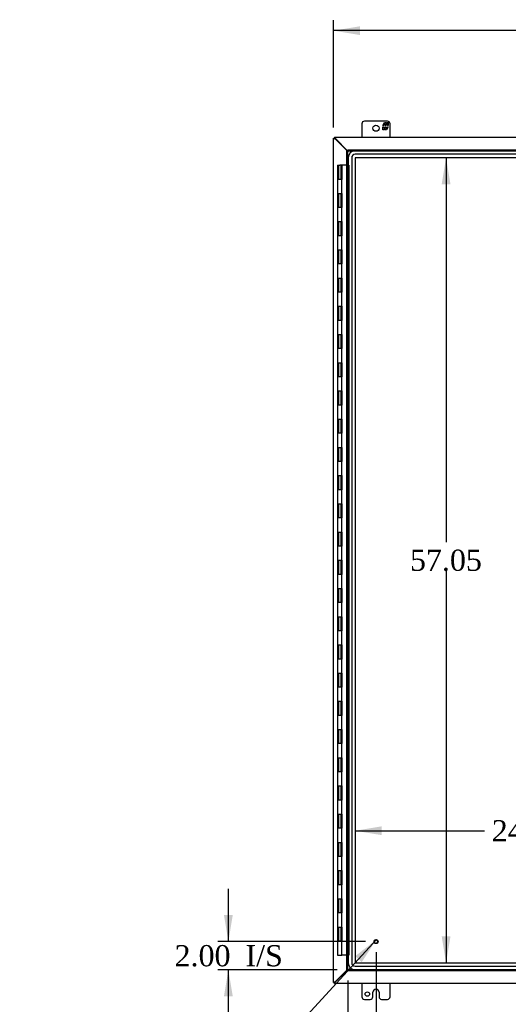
# Model space of a CAD drawing. Header units: inches. Extents: x 16 to 296, y 8 to 197.
# Tile 3 of 10: x 65 to 99, y 65 to 135. Entities that reach past the tile are written whole.
import ezdxf
from ezdxf.enums import TextEntityAlignment as Align

# ---------------------------------------------------------------- set-up
doc = ezdxf.new("R2010")
doc.units = ezdxf.units.IN
doc.header["$MEASUREMENT"] = 0
for name, color, linetype in [('COM48467', 7, 'CONTINUOUS'), ('COM52670', 7, 'CONTINUOUS'), ('COM70219', 7, 'CONTINUOUS'), ('COM71782-6', 7, 'CONTINUOUS'), ('DEFAULT', 7, 'CONTINUOUS'), ('FET07710', 7, 'CONTINUOUS'), ('HNG10620-56B', 7, 'CONTINUOUS'), ('HNG10620-56C', 7, 'CONTINUOUS'), ('STD21878', 7, 'CONTINUOUS')]:
    doc.layers.add(name, color=color, linetype=linetype)
doc.styles.add('SEACAD_TIMES_NEW_ROMAN', font='times.ttf')

# ---------------------------------------------------------------- blocks, each defined once
blk = doc.blocks.new('SEANNOT_GROUP2')
at = {"layer": 'DEFAULT', "linetype": 'Continuous'}
blk.add_hatch(color=136, dxfattribs=at).paths.add_polyline_path([(89.007, 67.872), (90.043, 69.465), (88.546, 68.294)])
at = {"layer": 'DEFAULT', "color": 136, "linetype": 'Continuous'}
blk.add_line((81.801, 60.472), (81.051, 60.472), dxfattribs=at)
blk.add_lwpolyline([(81.801, 60.472), (90.043, 69.465)], dxfattribs=at)
at = {"layer": 'DEFAULT', "color": 136, "linetype": 'Continuous', "style": 'SEACAD_TIMES_NEW_ROMAN'}
for s, p in [('GROUND STUD', (64.637, 61.222)), ('DOOR', (64.637, 58.972))]:
    blk.add_text(s, height=1.5, dxfattribs=at).set_placement(p, align=Align.TOP_LEFT)
blk = doc.blocks.new('GDIMGGROUP1')
at = {"layer": 'DEFAULT', "linetype": 'Continuous'}
for points in [[(79.238, 71.201), (79.551, 69.326), (79.863, 71.201)], [(79.238, 65.451), (79.863, 65.451), (79.551, 67.326)]]:
    blk.add_hatch(color=136, dxfattribs=at).paths.add_polyline_path(points)
at = {"layer": 'DEFAULT', "color": 136, "linetype": 'Continuous'}
for p, q in [((79.551, 69.326), (79.551, 73.076)), ((89.272, 69.326), (78.801, 69.326)), ((87.272, 67.326), (78.801, 67.326)), ((79.551, 63.576), (79.551, 67.326))]:
    blk.add_line(p, q, dxfattribs=at)
at = {"layer": 'DEFAULT', "color": 136, "linetype": 'Continuous', "style": 'SEACAD_TIMES_NEW_ROMAN'}
for s, p in [('2.00', (75.738, 69.076)), ('I/S', (80.769, 69.076))]:
    blk.add_text(s, height=1.5, dxfattribs=at).set_placement(p, align=Align.TOP_LEFT)
blk = doc.blocks.new('GDIMGGROUP13')
at = {"layer": 'DEFAULT', "linetype": 'Continuous'}
for points in [[(89.897, 60.471), (89.897, 61.096), (88.022, 60.784)], [(88.147, 60.471), (90.022, 60.784), (88.147, 61.096)]]:
    blk.add_hatch(color=136, dxfattribs=at).paths.add_polyline_path(points)
at = {"layer": 'DEFAULT', "color": 136, "linetype": 'Continuous'}
for p, q in [((90.022, 68.576), (90.022, 60.034)), ((88.022, 66.576), (88.022, 60.034)), ((88.022, 60.784), (90.341, 60.784)), ((90.341, 60.784), (91.091, 60.784))]:
    blk.add_line(p, q, dxfattribs=at)
at = {"layer": 'DEFAULT', "color": 136, "linetype": 'Continuous', "style": 'SEACAD_TIMES_NEW_ROMAN'}
for s, p in [('2.00', (91.616, 61.534)), ('I/S', (96.647, 61.534))]:
    blk.add_text(s, height=1.5, dxfattribs=at).set_placement(p, align=Align.TOP_LEFT)
blk = doc.blocks.new('GDIMGGROUP19')
at = {"layer": 'DEFAULT', "linetype": 'Continuous'}
for points in [[(88.888, 134.209), (87.013, 133.896), (88.888, 133.584)], [(121.138, 134.209), (121.138, 133.584), (123.013, 133.896)]]:
    blk.add_hatch(color=136, dxfattribs=at).paths.add_polyline_path(points)
at = {"layer": 'DEFAULT', "color": 136, "linetype": 'Continuous'}
for p, q in [((87.013, 127.035), (87.013, 134.646)), ((123.013, 127.035), (123.013, 134.646)), ((101.929, 133.896), (87.013, 133.896)), ((123.013, 133.896), (108.097, 133.896))]:
    blk.add_line(p, q, dxfattribs=at)
at = {"layer": 'DEFAULT', "color": 136, "linetype": 'Continuous', "style": 'SEACAD_TIMES_NEW_ROMAN'}
blk.add_text('36.00', height=1.5, dxfattribs=at).set_placement((102.454, 134.646), align=Align.TOP_LEFT)
blk = doc.blocks.new('GDIMGGROUP22')
at = {"layer": 'DEFAULT', "linetype": 'Continuous'}
for points in [[(95.299, 123.009), (94.986, 124.884), (94.674, 123.009)], [(95.299, 69.705), (94.674, 69.705), (94.986, 67.83)]]:
    blk.add_hatch(color=136, dxfattribs=at).paths.add_polyline_path(points)
at = {"layer": 'DEFAULT', "color": 136, "linetype": 'Continuous'}
for p, q in [((94.986, 124.884), (94.986, 97.632)), ((94.986, 95.607), (94.986, 67.83))]:
    blk.add_line(p, q, dxfattribs=at)
at = {"layer": 'DEFAULT', "color": 136, "linetype": 'Continuous', "style": 'SEACAD_TIMES_NEW_ROMAN'}
blk.add_text('57.05', height=1.5, dxfattribs=at).set_placement((92.427, 97.107), align=Align.TOP_LEFT)
blk = doc.blocks.new('GDIMGGROUP23')
at = {"layer": 'DEFAULT', "linetype": 'Continuous'}
for points in [[(90.417, 77.498), (88.542, 77.185), (90.417, 76.873)], [(111.147, 77.498), (111.147, 76.873), (113.022, 77.185)]]:
    blk.add_hatch(color=136, dxfattribs=at).paths.add_polyline_path(points)
at = {"layer": 'DEFAULT', "color": 136, "linetype": 'Continuous'}
for p, q in [((88.542, 77.185), (97.698, 77.185)), ((103.866, 77.185), (113.022, 77.185))]:
    blk.add_line(p, q, dxfattribs=at)
at = {"layer": 'DEFAULT', "color": 136, "linetype": 'Continuous', "style": 'SEACAD_TIMES_NEW_ROMAN'}
blk.add_text('24.48', height=1.5, dxfattribs=at).set_placement((98.223, 77.935), align=Align.TOP_LEFT)

msp = doc.modelspace()

# ---------------------------------------------------------------- linework, layer by layer
at = {"layer": 'COM48467', "color": 7}
for p, q in [((87.013, 126.285), (87.085, 126.285)), ((87.013, 66.429), (87.013, 126.285)), ((87.121, 126.23), (87.964, 125.387)), ((87.964, 67.326), (87.121, 66.484)), ((87.013, 66.429), (87.085, 66.429))]:
    msp.add_line(p, q, dxfattribs=at)
for points, knots in [([(87.013, 126.285), (87.013, 126.282), (87.014, 126.28), (87.017, 126.275), (87.019, 126.273), (87.024, 126.269), (87.027, 126.266), (87.035, 126.262), (87.04, 126.259), (87.05, 126.255), (87.055, 126.253), (87.067, 126.248), (87.073, 126.246), (87.093, 126.239), (87.107, 126.234), (87.121, 126.23)], [0, 0, 0, 0, 0.125, 0.125, 0.25, 0.25, 0.375, 0.375, 0.5, 0.5, 0.625, 0.625, 0.75, 0.75, 1, 1, 1, 1]), ([(87.085, 126.285), (87.085, 126.28), (87.086, 126.275), (87.09, 126.266), (87.092, 126.262), (87.099, 126.253), (87.103, 126.248), (87.112, 126.239), (87.116, 126.234), (87.121, 126.23)], [0, 0, 0, 0, 0.25, 0.25, 0.5, 0.5, 0.75, 0.75, 1, 1, 1, 1]), ([(87.013, 66.429), (87.013, 66.431), (87.014, 66.433), (87.017, 66.438), (87.019, 66.44), (87.024, 66.445), (87.027, 66.447), (87.035, 66.451), (87.04, 66.454), (87.05, 66.458), (87.055, 66.461), (87.067, 66.465), (87.073, 66.468), (87.093, 66.474), (87.107, 66.479), (87.121, 66.484)], [0, 0, 0, 0, 0.125, 0.125, 0.25, 0.25, 0.375, 0.375, 0.5, 0.5, 0.625, 0.625, 0.75, 0.75, 1, 1, 1, 1]), ([(87.085, 66.429), (87.085, 66.433), (87.086, 66.438), (87.09, 66.447), (87.092, 66.451), (87.099, 66.461), (87.103, 66.465), (87.112, 66.474), (87.116, 66.479), (87.121, 66.484)], [0, 0, 0, 0, 0.25, 0.25, 0.5, 0.5, 0.75, 0.75, 1, 1, 1, 1])]:
    msp.add_open_spline(points, degree=3, knots=knots, dxfattribs=at)
at = {"layer": 'COM52670', "color": 7}
for p, q in [((87.085, 126.357), (87.085, 126.285)), ((87.085, 126.357), (122.941, 126.357)), ((87.14, 126.249), (88.002, 125.387)), ((88.002, 67.326), (87.14, 66.465)), ((87.085, 66.357), (87.085, 66.429)), ((122.941, 66.357), (87.085, 66.357))]:
    msp.add_line(p, q, dxfattribs=at)
for points, knots in [([(87.085, 126.357), (87.087, 126.357), (87.09, 126.356), (87.094, 126.353), (87.097, 126.351), (87.101, 126.346), (87.103, 126.342), (87.108, 126.334), (87.11, 126.33), (87.115, 126.32), (87.117, 126.315), (87.122, 126.303), (87.124, 126.296), (87.131, 126.277), (87.136, 126.263), (87.14, 126.249)], [0, 0, 0, 0, 0.125, 0.125, 0.25, 0.25, 0.375, 0.375, 0.5, 0.5, 0.625, 0.625, 0.75, 0.75, 1, 1, 1, 1]), ([(87.085, 126.285), (87.09, 126.285), (87.094, 126.284), (87.103, 126.28), (87.108, 126.277), (87.117, 126.271), (87.122, 126.267), (87.131, 126.258), (87.136, 126.253), (87.14, 126.249)], [0, 0, 0, 0, 0.25, 0.25, 0.5, 0.5, 0.75, 0.75, 1, 1, 1, 1]), ([(87.085, 66.357), (87.087, 66.357), (87.09, 66.357), (87.094, 66.36), (87.097, 66.362), (87.101, 66.368), (87.103, 66.371), (87.108, 66.379), (87.11, 66.383), (87.115, 66.393), (87.117, 66.399), (87.122, 66.41), (87.124, 66.417), (87.131, 66.436), (87.136, 66.45), (87.14, 66.465)], [0, 0, 0, 0, 0.125, 0.125, 0.25, 0.25, 0.375, 0.375, 0.5, 0.5, 0.625, 0.625, 0.75, 0.75, 1, 1, 1, 1]), ([(87.085, 66.429), (87.09, 66.429), (87.094, 66.43), (87.103, 66.433), (87.108, 66.436), (87.117, 66.442), (87.122, 66.446), (87.131, 66.455), (87.136, 66.46), (87.14, 66.465)], [0, 0, 0, 0, 0.25, 0.25, 0.5, 0.5, 0.75, 0.75, 1, 1, 1, 1])]:
    msp.add_open_spline(points, degree=3, knots=knots, dxfattribs=at)
at = {"layer": 'COM70219', "color": 7}
for p, q in [((121.539, 125.383), (88.543, 125.383)), ((121.539, 125.382), (88.543, 125.382)), ((121.539, 125.133), (88.543, 125.133)), ((88.043, 124.883), (88.043, 67.831)), ((88.044, 124.883), (88.044, 67.831)), ((88.293, 124.883), (88.293, 67.831)), ((88.542, 124.883), (88.542, 67.831)), ((121.539, 124.884), (88.543, 124.884)), ((88.543, 124.883), (88.543, 67.831)), ((121.539, 124.883), (88.543, 124.883)), ((88.543, 67.831), (121.539, 67.831)), ((88.543, 67.83), (121.539, 67.83)), ((88.543, 67.581), (121.539, 67.581)), ((88.543, 67.332), (121.539, 67.332)), ((88.543, 67.331), (121.539, 67.331))]:
    msp.add_line(p, q, dxfattribs=at)
for centre, radius, start, end in [((88.543, 124.883), 0.5, 90, 180), ((88.543, 124.883), 0.499, 90, 180), ((88.543, 124.883), 0.25, 90, 180), ((88.543, 124.883), 0.001, 90, 180), ((88.543, 67.831), 0.5, 180, 270), ((88.543, 67.831), 0.499, 180, 270), ((88.543, 67.831), 0.25, 180, 270), ((88.543, 67.831), 0.001, 180, 270)]:
    msp.add_arc(centre, radius, start, end, dxfattribs=at)
at = {"layer": 'COM71782-6', "color": 7}
for p, q in [((87.95, 125.387), (88.022, 125.387)), ((87.95, 67.326), (87.95, 125.387)), ((88.022, 125.459), (88.022, 125.387)), ((88.022, 125.459), (122.066, 125.459)), ((88.022, 125.387), (122.066, 125.387)), ((88.022, 125.387), (88.058, 125.351)), ((88.022, 67.326), (88.022, 125.387)), ((88.022, 125.387), (88.058, 125.351)), ((87.95, 67.326), (88.022, 67.326)), ((88.022, 67.326), (88.058, 67.362)), ((88.022, 67.326), (88.058, 67.362)), ((122.066, 67.326), (88.022, 67.326)), ((88.022, 67.254), (88.022, 67.326)), ((122.066, 67.254), (88.022, 67.254))]:
    msp.add_line(p, q, dxfattribs=at)
at = {"layer": 'FET07710', "color": 7}
for p, q in [((89.013, 127.294), (89.013, 126.357)), ((90.826, 127.482), (89.201, 127.482)), ((90.503, 127.176), (90.625, 127.389)), ((90.567, 127.176), (90.503, 127.176)), ((90.503, 126.867), (90.503, 127.079)), ((90.503, 127.079), (90.567, 127.079)), ((90.666, 127.282), (90.567, 127.282)), ((90.567, 127.282), (90.567, 127.176)), ((90.567, 127.079), (90.567, 126.973)), ((90.625, 127.389), (90.734, 127.389)), ((90.666, 127.176), (90.666, 127.282)), ((90.725, 127.176), (90.666, 127.176)), ((90.666, 126.973), (90.666, 127.079)), ((90.666, 127.079), (90.725, 127.079)), ((90.824, 127.282), (90.725, 127.282)), ((90.725, 127.282), (90.725, 127.176)), ((90.725, 127.079), (90.725, 126.973)), ((90.734, 127.389), (90.734, 127.311)), ((90.734, 127.311), (90.779, 127.389)), ((90.888, 127.079), (90.766, 126.867)), ((90.779, 127.389), (90.888, 127.389)), ((90.824, 127.176), (90.824, 127.282)), ((90.888, 127.176), (90.824, 127.176)), ((90.824, 126.973), (90.824, 127.079)), ((90.824, 127.079), (90.888, 127.079)), ((90.888, 127.389), (90.888, 127.176)), ((91.013, 126.357), (91.013, 127.294)), ((90.612, 126.867), (90.503, 126.867)), ((90.567, 126.973), (90.666, 126.973)), ((90.657, 126.944), (90.612, 126.867)), ((90.657, 126.867), (90.657, 126.944)), ((90.766, 126.867), (90.657, 126.867)), ((90.725, 126.973), (90.824, 126.973)), ((89.013, 66.357), (89.013, 65.419)), ((91.013, 65.419), (91.013, 66.357)), ((89.795, 65.419), (89.795, 65.732)), ((90.013, 65.95), (90.013, 65.95)), ((90.231, 65.732), (90.231, 65.419)), ((89.201, 65.232), (89.607, 65.232)), ((90.419, 65.232), (90.826, 65.232))]:
    msp.add_line(p, q, dxfattribs=at)
for centre, radius in [((90.013, 126.982), 0.219), ((89.404, 65.607), 0.156)]:
    msp.add_circle(centre, radius, dxfattribs=at)
for centre, radius, start, end in [((89.201, 127.294), 0.187, 90, 180), ((90.826, 127.294), 0.188, 0, 90), ((90.013, 65.732), 0.218, 90, 180), ((90.013, 65.732), 0.218, 0, 90), ((89.201, 65.419), 0.188, 180, 270), ((89.607, 65.419), 0.188, 270, 0), ((90.419, 65.419), 0.188, 180, 270), ((90.826, 65.419), 0.188, 270, 0)]:
    msp.add_arc(centre, radius, start, end, dxfattribs=at)
at = {"layer": 'HNG10620-56B', "color": 7}
for p, q in [((87.452, 123.357), (87.298, 123.357)), ((87.298, 123.357), (87.298, 122.357)), ((87.298, 122.357), (87.452, 122.357)), ((87.452, 121.357), (87.298, 121.357)), ((87.298, 121.357), (87.298, 120.357)), ((87.298, 120.357), (87.452, 120.357)), ((87.452, 119.357), (87.298, 119.357)), ((87.298, 119.357), (87.298, 118.357)), ((87.298, 118.357), (87.452, 118.357)), ((87.452, 117.357), (87.298, 117.357)), ((87.298, 117.357), (87.298, 116.357)), ((87.298, 116.357), (87.452, 116.357)), ((87.452, 115.357), (87.298, 115.357)), ((87.298, 115.357), (87.298, 114.357)), ((87.298, 114.357), (87.452, 114.357)), ((87.452, 113.357), (87.298, 113.357)), ((87.298, 113.357), (87.298, 112.357)), ((87.298, 112.357), (87.452, 112.357)), ((87.452, 111.357), (87.298, 111.357)), ((87.298, 111.357), (87.298, 110.357)), ((87.298, 110.357), (87.452, 110.357)), ((87.452, 109.357), (87.298, 109.357)), ((87.298, 109.357), (87.298, 108.357)), ((87.298, 108.357), (87.452, 108.357)), ((87.452, 107.357), (87.298, 107.357)), ((87.298, 107.357), (87.298, 106.357)), ((87.298, 106.357), (87.452, 106.357)), ((87.452, 105.357), (87.298, 105.357)), ((87.298, 105.357), (87.298, 104.357)), ((87.298, 104.357), (87.452, 104.357)), ((87.452, 103.357), (87.298, 103.357)), ((87.298, 103.357), (87.298, 102.357)), ((87.298, 102.357), (87.452, 102.357)), ((87.452, 101.357), (87.298, 101.357)), ((87.298, 101.357), (87.298, 100.357)), ((87.298, 100.357), (87.452, 100.357)), ((87.452, 99.357), (87.298, 99.357)), ((87.298, 99.357), (87.298, 98.357)), ((87.298, 98.357), (87.452, 98.357)), ((87.452, 97.357), (87.298, 97.357)), ((87.298, 97.357), (87.298, 96.357)), ((87.298, 96.357), (87.452, 96.357)), ((87.452, 95.357), (87.298, 95.357)), ((87.298, 95.357), (87.298, 94.357)), ((87.298, 94.357), (87.452, 94.357)), ((87.452, 93.357), (87.298, 93.357)), ((87.298, 93.357), (87.298, 92.357)), ((87.298, 92.357), (87.452, 92.357)), ((87.452, 91.357), (87.298, 91.357)), ((87.298, 91.357), (87.298, 90.357)), ((87.298, 90.357), (87.452, 90.357)), ((87.452, 89.357), (87.298, 89.357)), ((87.298, 89.357), (87.298, 88.357)), ((87.298, 88.357), (87.452, 88.357)), ((87.452, 87.357), (87.298, 87.357)), ((87.298, 87.357), (87.298, 86.357)), ((87.298, 86.357), (87.452, 86.357)), ((87.452, 85.357), (87.298, 85.357)), ((87.298, 85.357), (87.298, 84.357)), ((87.298, 84.357), (87.452, 84.357)), ((87.452, 83.357), (87.298, 83.357)), ((87.298, 83.357), (87.298, 82.357)), ((87.298, 82.357), (87.452, 82.357)), ((87.452, 81.357), (87.298, 81.357)), ((87.298, 81.357), (87.298, 80.357)), ((87.298, 80.357), (87.452, 80.357)), ((87.452, 79.357), (87.298, 79.357)), ((87.298, 79.357), (87.298, 78.357)), ((87.298, 78.357), (87.452, 78.357)), ((87.452, 77.357), (87.298, 77.357)), ((87.298, 77.357), (87.298, 76.357)), ((87.298, 76.357), (87.452, 76.357)), ((87.452, 75.357), (87.298, 75.357)), ((87.298, 75.357), (87.298, 74.357)), ((87.298, 74.357), (87.452, 74.357)), ((87.452, 73.357), (87.298, 73.357)), ((87.298, 73.357), (87.298, 72.357)), ((87.298, 72.357), (87.452, 72.357)), ((87.452, 71.357), (87.298, 71.357)), ((87.298, 71.357), (87.298, 70.357)), ((87.298, 70.357), (87.452, 70.357)), ((87.452, 69.357), (87.298, 69.357)), ((87.298, 69.357), (87.298, 68.357)), ((87.298, 68.357), (87.606, 68.357))]:
    msp.add_line(p, q, dxfattribs=at)
at = {"layer": 'HNG10620-56C', "color": 7}
for p, q in [((87.298, 124.357), (87.452, 124.357)), ((87.298, 124.357), (87.298, 123.357)), ((87.358, 124.357), (87.358, 123.357)), ((87.95, 124.357), (87.452, 124.357)), ((87.535, 124.357), (87.535, 123.357)), ((87.546, 123.357), (87.546, 124.357)), ((87.588, 124.357), (87.588, 123.357)), ((87.606, 123.357), (87.606, 124.357)), ((87.993, 124.357), (87.95, 124.357)), ((88.022, 124.357), (87.993, 124.357)), ((88.022, 124.357), (88.082, 124.357)), ((88.082, 124.357), (88.082, 68.357)), ((87.452, 123.357), (87.298, 123.357)), ((87.606, 123.357), (87.452, 123.357)), ((87.606, 122.357), (87.606, 123.357)), ((87.298, 122.357), (87.452, 122.357)), ((87.298, 122.357), (87.298, 121.357)), ((87.358, 122.357), (87.358, 121.357)), ((87.452, 122.357), (87.606, 122.357)), ((87.535, 122.357), (87.535, 121.357)), ((87.546, 121.357), (87.546, 122.357)), ((87.588, 122.357), (87.588, 121.357)), ((87.606, 121.357), (87.606, 122.357)), ((87.452, 121.357), (87.298, 121.357)), ((87.606, 121.357), (87.452, 121.357)), ((87.606, 120.357), (87.606, 121.357)), ((87.298, 120.357), (87.452, 120.357)), ((87.298, 120.357), (87.298, 119.357)), ((87.358, 120.357), (87.358, 119.357)), ((87.452, 120.357), (87.606, 120.357)), ((87.535, 120.357), (87.535, 119.357)), ((87.546, 119.357), (87.546, 120.357)), ((87.588, 120.357), (87.588, 119.357)), ((87.606, 119.357), (87.606, 120.357)), ((87.452, 119.357), (87.298, 119.357)), ((87.606, 119.357), (87.452, 119.357)), ((87.606, 118.357), (87.606, 119.357)), ((87.298, 118.357), (87.452, 118.357)), ((87.298, 118.357), (87.298, 117.357)), ((87.358, 118.357), (87.358, 117.357)), ((87.452, 118.357), (87.606, 118.357)), ((87.535, 118.357), (87.535, 117.357)), ((87.546, 117.357), (87.546, 118.357)), ((87.588, 118.357), (87.588, 117.357)), ((87.606, 117.357), (87.606, 118.357)), ((87.452, 117.357), (87.298, 117.357)), ((87.606, 117.357), (87.452, 117.357)), ((87.606, 116.357), (87.606, 117.357)), ((87.298, 116.357), (87.452, 116.357)), ((87.298, 116.357), (87.298, 115.357)), ((87.358, 116.357), (87.358, 115.357)), ((87.452, 116.357), (87.606, 116.357)), ((87.535, 116.357), (87.535, 115.357)), ((87.546, 115.357), (87.546, 116.357)), ((87.588, 116.357), (87.588, 115.357)), ((87.606, 115.357), (87.606, 116.357)), ((87.452, 115.357), (87.298, 115.357)), ((87.606, 115.357), (87.452, 115.357)), ((87.606, 114.357), (87.606, 115.357)), ((87.298, 114.357), (87.452, 114.357)), ((87.298, 114.357), (87.298, 113.357)), ((87.358, 114.357), (87.358, 113.357)), ((87.452, 114.357), (87.606, 114.357)), ((87.535, 114.357), (87.535, 113.357)), ((87.546, 113.357), (87.546, 114.357)), ((87.588, 114.357), (87.588, 113.357)), ((87.606, 113.357), (87.606, 114.357)), ((87.452, 113.357), (87.298, 113.357)), ((87.606, 113.357), (87.452, 113.357)), ((87.606, 112.357), (87.606, 113.357)), ((87.298, 112.357), (87.452, 112.357)), ((87.298, 112.357), (87.298, 111.357)), ((87.358, 112.357), (87.358, 111.357)), ((87.452, 112.357), (87.606, 112.357)), ((87.535, 112.357), (87.535, 111.357)), ((87.546, 111.357), (87.546, 112.357)), ((87.588, 112.357), (87.588, 111.357)), ((87.606, 111.357), (87.606, 112.357)), ((87.452, 111.357), (87.298, 111.357)), ((87.606, 111.357), (87.452, 111.357)), ((87.606, 110.357), (87.606, 111.357)), ((87.298, 110.357), (87.452, 110.357)), ((87.298, 110.357), (87.298, 109.357)), ((87.358, 110.357), (87.358, 109.357)), ((87.452, 110.357), (87.606, 110.357)), ((87.535, 110.357), (87.535, 109.357)), ((87.546, 109.357), (87.546, 110.357)), ((87.588, 110.357), (87.588, 109.357)), ((87.606, 109.357), (87.606, 110.357)), ((87.452, 109.357), (87.298, 109.357)), ((87.606, 109.357), (87.452, 109.357)), ((87.606, 108.357), (87.606, 109.357)), ((87.298, 108.357), (87.452, 108.357)), ((87.298, 108.357), (87.298, 107.357)), ((87.358, 108.357), (87.358, 107.357)), ((87.452, 108.357), (87.606, 108.357)), ((87.535, 108.357), (87.535, 107.357)), ((87.546, 107.357), (87.546, 108.357)), ((87.588, 108.357), (87.588, 107.357)), ((87.606, 107.357), (87.606, 108.357)), ((87.452, 107.357), (87.298, 107.357)), ((87.606, 107.357), (87.452, 107.357)), ((87.606, 106.357), (87.606, 107.357)), ((87.298, 106.357), (87.452, 106.357)), ((87.298, 106.357), (87.298, 105.357)), ((87.358, 106.357), (87.358, 105.357)), ((87.452, 106.357), (87.606, 106.357)), ((87.535, 106.357), (87.535, 105.357)), ((87.546, 105.357), (87.546, 106.357)), ((87.588, 106.357), (87.588, 105.357)), ((87.606, 105.357), (87.606, 106.357)), ((87.452, 105.357), (87.298, 105.357)), ((87.606, 105.357), (87.452, 105.357)), ((87.606, 104.357), (87.606, 105.357)), ((87.298, 104.357), (87.452, 104.357)), ((87.298, 104.357), (87.298, 103.357)), ((87.358, 104.357), (87.358, 103.357)), ((87.452, 104.357), (87.606, 104.357)), ((87.535, 104.357), (87.535, 103.357)), ((87.546, 103.357), (87.546, 104.357)), ((87.588, 104.357), (87.588, 103.357)), ((87.606, 103.357), (87.606, 104.357)), ((87.452, 103.357), (87.298, 103.357)), ((87.606, 103.357), (87.452, 103.357)), ((87.606, 102.357), (87.606, 103.357)), ((87.298, 102.357), (87.452, 102.357)), ((87.298, 102.357), (87.298, 101.357)), ((87.358, 102.357), (87.358, 101.357)), ((87.452, 102.357), (87.606, 102.357)), ((87.535, 102.357), (87.535, 101.357)), ((87.546, 101.357), (87.546, 102.357)), ((87.588, 102.357), (87.588, 101.357)), ((87.606, 101.357), (87.606, 102.357)), ((87.452, 101.357), (87.298, 101.357)), ((87.606, 101.357), (87.452, 101.357)), ((87.606, 100.357), (87.606, 101.357)), ((87.298, 100.357), (87.452, 100.357)), ((87.298, 100.357), (87.298, 99.357)), ((87.358, 100.357), (87.358, 99.357)), ((87.452, 100.357), (87.606, 100.357)), ((87.535, 100.357), (87.535, 99.357)), ((87.546, 99.357), (87.546, 100.357)), ((87.588, 100.357), (87.588, 99.357)), ((87.606, 99.357), (87.606, 100.357)), ((87.452, 99.357), (87.298, 99.357)), ((87.606, 99.357), (87.452, 99.357)), ((87.606, 98.357), (87.606, 99.357)), ((87.298, 98.357), (87.452, 98.357)), ((87.298, 98.357), (87.298, 97.357)), ((87.358, 98.357), (87.358, 97.357)), ((87.452, 98.357), (87.606, 98.357)), ((87.535, 98.357), (87.535, 97.357)), ((87.546, 97.357), (87.546, 98.357)), ((87.588, 98.357), (87.588, 97.357)), ((87.606, 97.357), (87.606, 98.357)), ((87.452, 97.357), (87.298, 97.357)), ((87.606, 97.357), (87.452, 97.357)), ((87.606, 96.357), (87.606, 97.357)), ((87.298, 96.357), (87.452, 96.357)), ((87.298, 96.357), (87.298, 95.357)), ((87.358, 96.357), (87.358, 95.357)), ((87.452, 96.357), (87.606, 96.357)), ((87.535, 96.357), (87.535, 95.357)), ((87.546, 95.357), (87.546, 96.357)), ((87.588, 96.357), (87.588, 95.357)), ((87.606, 95.357), (87.606, 96.357)), ((87.452, 95.357), (87.298, 95.357)), ((87.606, 95.357), (87.452, 95.357)), ((87.606, 94.357), (87.606, 95.357)), ((87.298, 94.357), (87.452, 94.357)), ((87.298, 94.357), (87.298, 93.357)), ((87.358, 94.357), (87.358, 93.357)), ((87.452, 94.357), (87.606, 94.357)), ((87.535, 94.357), (87.535, 93.357)), ((87.546, 93.357), (87.546, 94.357)), ((87.588, 94.357), (87.588, 93.357)), ((87.606, 93.357), (87.606, 94.357)), ((87.452, 93.357), (87.298, 93.357)), ((87.606, 93.357), (87.452, 93.357)), ((87.606, 92.357), (87.606, 93.357)), ((87.298, 92.357), (87.452, 92.357)), ((87.298, 92.357), (87.298, 91.357)), ((87.358, 92.357), (87.358, 91.357)), ((87.452, 92.357), (87.606, 92.357)), ((87.535, 92.357), (87.535, 91.357)), ((87.546, 91.357), (87.546, 92.357)), ((87.588, 92.357), (87.588, 91.357)), ((87.606, 91.357), (87.606, 92.357)), ((87.452, 91.357), (87.298, 91.357)), ((87.606, 91.357), (87.452, 91.357)), ((87.606, 90.357), (87.606, 91.357)), ((87.298, 90.357), (87.452, 90.357)), ((87.298, 90.357), (87.298, 89.357)), ((87.358, 90.357), (87.358, 89.357)), ((87.452, 90.357), (87.606, 90.357)), ((87.535, 90.357), (87.535, 89.357)), ((87.546, 89.357), (87.546, 90.357)), ((87.588, 90.357), (87.588, 89.357)), ((87.606, 89.357), (87.606, 90.357)), ((87.452, 89.357), (87.298, 89.357)), ((87.606, 89.357), (87.452, 89.357)), ((87.606, 88.357), (87.606, 89.357)), ((87.298, 88.357), (87.452, 88.357)), ((87.298, 88.357), (87.298, 87.357)), ((87.358, 88.357), (87.358, 87.357)), ((87.452, 88.357), (87.606, 88.357)), ((87.535, 88.357), (87.535, 87.357)), ((87.546, 87.357), (87.546, 88.357)), ((87.588, 88.357), (87.588, 87.357)), ((87.606, 87.357), (87.606, 88.357)), ((87.452, 87.357), (87.298, 87.357)), ((87.606, 87.357), (87.452, 87.357)), ((87.606, 86.357), (87.606, 87.357)), ((87.298, 86.357), (87.452, 86.357)), ((87.298, 86.357), (87.298, 85.357)), ((87.358, 86.357), (87.358, 85.357)), ((87.452, 86.357), (87.606, 86.357)), ((87.535, 86.357), (87.535, 85.357)), ((87.546, 85.357), (87.546, 86.357)), ((87.588, 86.357), (87.588, 85.357)), ((87.606, 85.357), (87.606, 86.357)), ((87.452, 85.357), (87.298, 85.357)), ((87.606, 85.357), (87.452, 85.357)), ((87.606, 84.357), (87.606, 85.357)), ((87.298, 84.357), (87.452, 84.357)), ((87.298, 84.357), (87.298, 83.357)), ((87.358, 84.357), (87.358, 83.357)), ((87.452, 84.357), (87.606, 84.357)), ((87.535, 84.357), (87.535, 83.357)), ((87.546, 83.357), (87.546, 84.357)), ((87.588, 84.357), (87.588, 83.357)), ((87.606, 83.357), (87.606, 84.357)), ((87.452, 83.357), (87.298, 83.357)), ((87.606, 83.357), (87.452, 83.357)), ((87.606, 82.357), (87.606, 83.357)), ((87.298, 82.357), (87.452, 82.357)), ((87.298, 82.357), (87.298, 81.357)), ((87.358, 82.357), (87.358, 81.357)), ((87.452, 82.357), (87.606, 82.357)), ((87.535, 82.357), (87.535, 81.357)), ((87.546, 81.357), (87.546, 82.357)), ((87.588, 82.357), (87.588, 81.357)), ((87.606, 81.357), (87.606, 82.357)), ((87.452, 81.357), (87.298, 81.357)), ((87.606, 81.357), (87.452, 81.357)), ((87.606, 80.357), (87.606, 81.357)), ((87.298, 80.357), (87.452, 80.357)), ((87.298, 80.357), (87.298, 79.357)), ((87.358, 80.357), (87.358, 79.357)), ((87.452, 80.357), (87.606, 80.357)), ((87.535, 80.357), (87.535, 79.357)), ((87.546, 79.357), (87.546, 80.357)), ((87.588, 80.357), (87.588, 79.357)), ((87.606, 79.357), (87.606, 80.357)), ((87.452, 79.357), (87.298, 79.357)), ((87.606, 79.357), (87.452, 79.357)), ((87.606, 78.357), (87.606, 79.357)), ((87.298, 78.357), (87.452, 78.357)), ((87.298, 78.357), (87.298, 77.357)), ((87.358, 78.357), (87.358, 77.357)), ((87.452, 78.357), (87.606, 78.357)), ((87.535, 78.357), (87.535, 77.357)), ((87.546, 77.357), (87.546, 78.357)), ((87.588, 78.357), (87.588, 77.357)), ((87.606, 77.357), (87.606, 78.357)), ((87.452, 77.357), (87.298, 77.357)), ((87.606, 77.357), (87.452, 77.357)), ((87.606, 76.357), (87.606, 77.357)), ((87.298, 76.357), (87.452, 76.357)), ((87.298, 76.357), (87.298, 75.357)), ((87.358, 76.357), (87.358, 75.357)), ((87.452, 76.357), (87.606, 76.357)), ((87.535, 76.357), (87.535, 75.357)), ((87.546, 75.357), (87.546, 76.357)), ((87.588, 76.357), (87.588, 75.357)), ((87.606, 75.357), (87.606, 76.357)), ((87.452, 75.357), (87.298, 75.357)), ((87.606, 75.357), (87.452, 75.357)), ((87.606, 74.357), (87.606, 75.357)), ((87.298, 74.357), (87.452, 74.357)), ((87.298, 74.357), (87.298, 73.357)), ((87.358, 74.357), (87.358, 73.357)), ((87.452, 74.357), (87.606, 74.357)), ((87.535, 74.357), (87.535, 73.357)), ((87.546, 73.357), (87.546, 74.357)), ((87.588, 74.357), (87.588, 73.357)), ((87.606, 73.357), (87.606, 74.357)), ((87.452, 73.357), (87.298, 73.357)), ((87.606, 73.357), (87.452, 73.357)), ((87.606, 72.357), (87.606, 73.357)), ((87.298, 72.357), (87.452, 72.357)), ((87.298, 72.357), (87.298, 71.357)), ((87.358, 72.357), (87.358, 71.357)), ((87.452, 72.357), (87.606, 72.357)), ((87.535, 72.357), (87.535, 71.357)), ((87.546, 71.357), (87.546, 72.357)), ((87.588, 72.357), (87.588, 71.357)), ((87.606, 71.357), (87.606, 72.357)), ((87.452, 71.357), (87.298, 71.357)), ((87.606, 71.357), (87.452, 71.357)), ((87.606, 70.357), (87.606, 71.357)), ((87.298, 70.357), (87.452, 70.357)), ((87.298, 70.357), (87.298, 69.357)), ((87.358, 70.357), (87.358, 69.357)), ((87.452, 70.357), (87.606, 70.357)), ((87.535, 70.357), (87.535, 69.357)), ((87.546, 69.357), (87.546, 70.357)), ((87.588, 70.357), (87.588, 69.357)), ((87.606, 69.357), (87.606, 70.357)), ((87.452, 69.357), (87.298, 69.357)), ((87.606, 69.357), (87.452, 69.357)), ((87.606, 68.357), (87.606, 69.357)), ((87.95, 68.357), (87.606, 68.357)), ((87.993, 68.357), (87.95, 68.357)), ((88.022, 68.357), (87.993, 68.357)), ((88.022, 68.357), (88.082, 68.357))]:
    msp.add_line(p, q, dxfattribs=at)
at = {"layer": 'STD21878', "color": 7}
for radius in [0.141, 0.125]:
    msp.add_circle((90.022, 69.326), radius, dxfattribs=at)

# ---------------------------------------------------------------- block references
at = {"layer": 'DEFAULT', "color": 7}
for name in ['GDIMGGROUP19', 'GDIMGGROUP22', 'GDIMGGROUP23', 'GDIMGGROUP1', 'SEANNOT_GROUP2', 'GDIMGGROUP13']:
    msp.add_blockref(name, (0, 0), dxfattribs=at)

doc.saveas('drawing.dxf')
